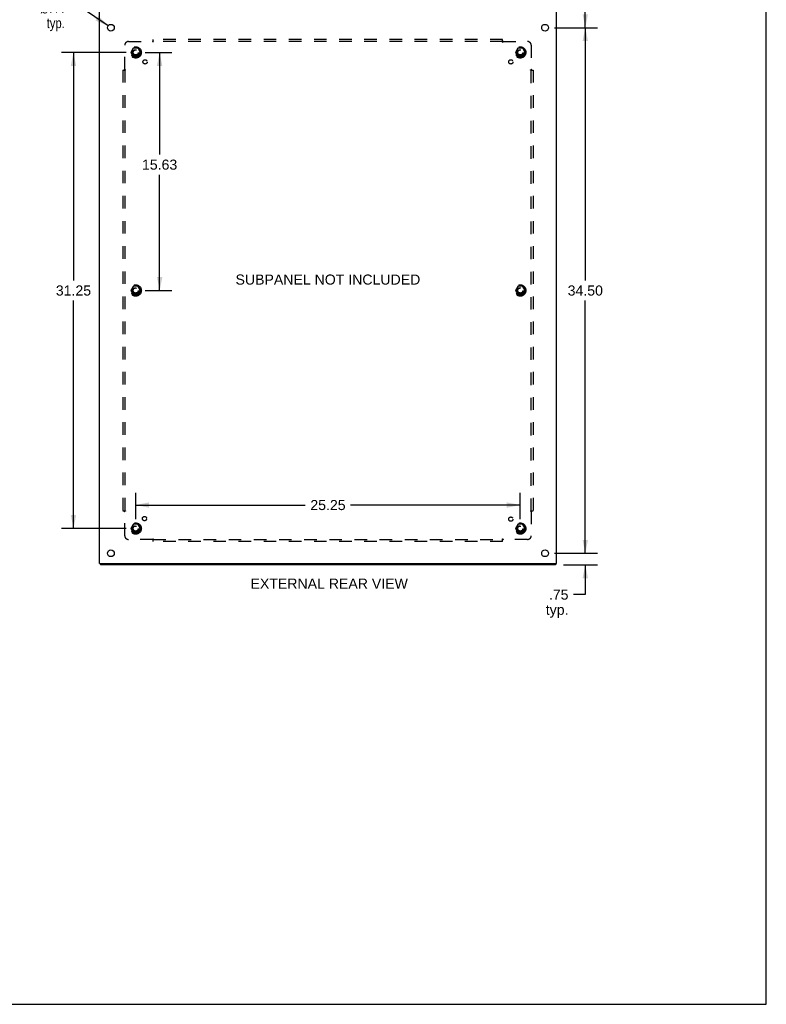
# Model space of a CAD drawing. Header units: inches. Extents: x 0 to 150, y 0 to 97.
# Tile 6 of 7: x 101 to 150, y 0 to 65. Entities that reach past the tile are written whole.
import ezdxf

# ---------------------------------------------------------------- set-up
doc = ezdxf.new("R2010")
doc.units = ezdxf.units.IN
doc.header["$LTSCALE"] = 8.257143
doc.header["$MEASUREMENT"] = 0
doc.linetypes.add('HIDDEN', pattern=[0.2, 0.1, -0.1])
doc.layers.get('0').update_dxf_attribs({"linetype": 'CONTINUOUS'})
for name, color, linetype in [('02___PRT_ALL_AXES', 7, 'CONTINUOUS'), ('BENT-SUB-6STUDS-TALLER', 7, 'CONTINUOUS'), ('DEFAULT_2', 8, 'HIDDEN'), ('DIMENSIONS', 7, 'CONTINUOUS')]:
    doc.layers.add(name, color=color, linetype=linetype)
doc.styles.get("Standard").update_dxf_attribs({"font": 'arial.ttf'})
doc.styles.add('TEXTSTYLE_1', font='gdt', dxfattribs={"width": 0.8})
doc.dimstyles.new('DIMSTYLE_1', dxfattribs={"dimtxt": 0.662338, "dimasz": 0.883117, "dimexe": 0.09, "dimexo": 0.07, "dimgap": 0.0375, "dimtad": 0, "dimtih": 1, "dimtoh": 1, "dimzin": 4, "dimdsep": 46, "dimtxsty": 'Standard', "dimblk": '_FILLED', "dimblk1": '_FILLED', "dimblk2": '_FILLED', "dimcen": 0.09, "dimazin": 1, "dimtfac": 1, "dimtofl": 0, "dimtmove": 0, "dimatfit": 3, "dimldrblk": '_FILLED', "dimfxl": 0, "dimtolj": 1, "dimtzin": 4, "dimarcsym": 0})
doc.dimstyles.new('DIMSTYLE_3', dxfattribs={"dimtxt": 0.662338, "dimasz": 0.883117, "dimexe": 0.09, "dimexo": 0.07, "dimgap": 0.09, "dimtad": 0, "dimtih": 1, "dimtoh": 1, "dimzin": 4, "dimdsep": 46, "dimtxsty": 'Standard', "dimblk": '_FILLED', "dimblk1": '_FILLED', "dimblk2": '_FILLED', "dimcen": 0.09, "dimazin": 1, "dimtfac": 1, "dimtofl": 0, "dimtmove": 0, "dimatfit": 1, "dimldrblk": '_FILLED', "dimfxl": 0, "dimtolj": 1, "dimtzin": 4, "dimarcsym": 0})

# ---------------------------------------------------------------- blocks, each defined once
blk = doc.blocks.new('_FILLED')
at = {"color": 0, "linetype": 'ByBlock'}
blk.add_solid([(0, 0), (-1, 0.2), (-1, -0.2)], dxfattribs=at)
blk = doc.blocks.new('*D5')
at = {"layer": 'DIMENSIONS', "color": 2, "linetype": 'Continuous'}
for p, q in [((105.176, 65.396), (104.403, 65.396)), ((106.918, 64.223), (105.176, 65.396))]:
    blk.add_line(p, q, dxfattribs=at)
at = {"layer": 'DIMENSIONS', "color": 2, "linetype": 'Continuous', "xscale": 0.8831168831, "yscale": 0.8831168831, "zscale": 0.8831168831, "rotation": 326.0440561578}
blk.add_blockref('_FILLED', (106.918, 64.223), dxfattribs=at)
at = {"layer": 'DIMENSIONS', "color": 2, "linetype": 'Continuous', "insert": (104.072, 65.727), "char_height": 0.66234, "width": 2.1684, "attachment_point": 3, "line_spacing_factor": 0.9, "style": 'TEXTSTYLE_1'}
blk.add_mtext('{\\fgdt;n}\\fArial;.44\\Ptyp.', dxfattribs=at)
blk = doc.blocks.new('*D7')
at = {"layer": 'BENT-SUB-6STUDS-TALLER', "color": 2, "linetype": 'Continuous'}
for p, q in [((108.106, 62.476), (103.844, 62.476)), ((104.639, 62.476), (104.639, 47.514)), ((104.639, 31.226), (104.639, 46.189)), ((108.106, 31.226), (103.844, 31.226))]:
    blk.add_line(p, q, dxfattribs=at)
at = {"layer": 'BENT-SUB-6STUDS-TALLER', "color": 2, "linetype": 'Continuous', "xscale": 0.8831168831, "yscale": 0.8831168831, "zscale": 0.8831168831}
for p, rotation in [((104.639, 62.476), 90), ((104.639, 31.226), 270)]:
    blk.add_blockref('_FILLED', p, dxfattribs=dict(at, rotation=rotation))
at = {"layer": 'BENT-SUB-6STUDS-TALLER', "color": 2, "linetype": 'Continuous', "insert": (104.639, 47.182), "char_height": 0.6623, "width": 2.31449, "attachment_point": 2, "line_spacing_factor": 0.9}
blk.add_mtext('31.25', dxfattribs=at)
blk = doc.blocks.new('*D8')
at = {"layer": 'BENT-SUB-6STUDS-TALLER', "color": 2, "linetype": 'Continuous'}
for p, q in [((109.342, 62.476), (111.092, 62.476)), ((110.297, 62.476), (110.297, 55.774)), ((110.297, 46.851), (110.297, 54.45)), ((109.342, 46.851), (111.092, 46.851))]:
    blk.add_line(p, q, dxfattribs=at)
at = {"layer": 'BENT-SUB-6STUDS-TALLER', "color": 2, "linetype": 'Continuous', "xscale": 0.8831168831, "yscale": 0.8831168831, "zscale": 0.8831168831}
for p, rotation in [((110.297, 62.476), 90), ((110.297, 46.851), 270)]:
    blk.add_blockref('_FILLED', p, dxfattribs=dict(at, rotation=rotation))
at = {"layer": 'BENT-SUB-6STUDS-TALLER', "color": 2, "linetype": 'Continuous', "insert": (110.297, 55.443), "char_height": 0.6623, "width": 2.31449, "attachment_point": 2, "line_spacing_factor": 0.9}
blk.add_mtext('15.63', dxfattribs=at)
blk = doc.blocks.new('*D9')
at = {"layer": 'BENT-SUB-6STUDS-TALLER', "color": 2, "linetype": 'Continuous'}
for p, q in [((108.724, 31.844), (108.724, 33.565)), ((133.974, 31.844), (133.974, 33.565)), ((108.724, 32.77), (119.861, 32.77)), ((133.974, 32.77), (122.838, 32.77))]:
    blk.add_line(p, q, dxfattribs=at)
at = {"layer": 'BENT-SUB-6STUDS-TALLER', "color": 2, "linetype": 'Continuous', "xscale": 0.8831168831, "yscale": 0.8831168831, "zscale": 0.8831168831, "rotation": 180}
blk.add_blockref('_FILLED', (108.724, 32.77), dxfattribs=at)
at = {"layer": 'BENT-SUB-6STUDS-TALLER', "color": 2, "linetype": 'Continuous', "xscale": 0.8831168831, "yscale": 0.8831168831, "zscale": 0.8831168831}
blk.add_blockref('_FILLED', (133.974, 32.77), dxfattribs=at)
at = {"layer": 'BENT-SUB-6STUDS-TALLER', "color": 2, "linetype": 'Continuous', "insert": (121.349, 33.101), "char_height": 0.6623, "width": 2.31449, "attachment_point": 2, "line_spacing_factor": 0.9}
blk.add_mtext('25.25', dxfattribs=at)
blk = doc.blocks.new('*D10')
at = {"layer": 'DIMENSIONS', "color": 2, "linetype": 'Continuous'}
for p, q in [((138.244, 29.601), (138.244, 31.368)), ((136.217, 29.601), (139.039, 29.601)), ((136.824, 28.851), (139.039, 28.851)), ((138.244, 28.851), (138.244, 26.89)), ((138.244, 26.89), (137.472, 26.89))]:
    blk.add_line(p, q, dxfattribs=at)
at = {"layer": 'DIMENSIONS', "color": 2, "linetype": 'Continuous', "xscale": 0.8831168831, "yscale": 0.8831168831, "zscale": 0.8831168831}
for p, rotation in [((138.244, 29.601), 270), ((138.244, 28.851), 90)]:
    blk.add_blockref('_FILLED', p, dxfattribs=dict(at, rotation=rotation))
at = {"layer": 'DIMENSIONS', "color": 2, "linetype": 'Continuous', "insert": (137.14, 27.222), "char_height": 0.6623, "width": 1.48964, "attachment_point": 3, "line_spacing_factor": 0.9}
blk.add_mtext('.75\\Ptyp.', dxfattribs=at)
blk = doc.blocks.new('*D15')
at = {"layer": 'DIMENSIONS', "color": 2, "linetype": 'Continuous'}
for p, q in [((136.844, 69.101), (139.039, 69.101)), ((138.244, 69.101), (138.244, 67.808)), ((138.244, 64.101), (138.244, 65.49)), ((136.217, 64.101), (139.039, 64.101))]:
    blk.add_line(p, q, dxfattribs=at)
at = {"layer": 'DIMENSIONS', "color": 2, "linetype": 'Continuous', "xscale": 0.8831168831, "yscale": 0.8831168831, "zscale": 0.8831168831}
for p, rotation in [((138.244, 69.101), 90), ((138.244, 64.101), 270)]:
    blk.add_blockref('_FILLED', p, dxfattribs=dict(at, rotation=rotation))
at = {"layer": 'DIMENSIONS', "color": 2, "linetype": 'Continuous', "insert": (138.244, 67.477), "char_height": 0.6623, "width": 2.10274, "attachment_point": 2, "line_spacing_factor": 0.9}
blk.add_mtext('5.00\\PREF.', dxfattribs=at)
blk = doc.blocks.new('*D16')
at = {"layer": 'DIMENSIONS', "color": 2, "linetype": 'Continuous'}
for p, q in [((136.217, 64.101), (139.039, 64.101)), ((138.244, 64.101), (138.244, 47.514)), ((138.244, 29.601), (138.244, 46.189)), ((136.217, 29.601), (139.039, 29.601))]:
    blk.add_line(p, q, dxfattribs=at)
at = {"layer": 'DIMENSIONS', "color": 2, "linetype": 'Continuous', "xscale": 0.8831168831, "yscale": 0.8831168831, "zscale": 0.8831168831}
for p, rotation in [((138.244, 64.101), 90), ((138.244, 29.601), 270)]:
    blk.add_blockref('_FILLED', p, dxfattribs=dict(at, rotation=rotation))
at = {"layer": 'DIMENSIONS', "color": 2, "linetype": 'Continuous', "insert": (138.244, 47.182), "char_height": 0.6623, "width": 2.31449, "attachment_point": 2, "line_spacing_factor": 0.9}
blk.add_mtext('34.50', dxfattribs=at)

msp = doc.modelspace()

# ---------------------------------------------------------------- linework, layer by layer
at = {"color": 7, "linetype": 'Continuous'}
for p, q in [((150.13, 0), (150.13, 97.143)), ((106.412, 28.926), (106.412, 28.851)), ((136.286, 28.926), (136.286, 28.851)), ((0, 0), (150.13, 0))]:
    msp.add_line(p, q, dxfattribs=at)
at = {"color": 3, "linetype": 'Continuous'}
for p, q in [((106.349, 28.926), (106.349, 69.002)), ((136.349, 28.926), (136.349, 69.002)), ((106.349, 28.926), (136.349, 28.926)), ((136.286, 28.851), (106.412, 28.851))]:
    msp.add_line(p, q, dxfattribs=at)
at = {"layer": '02___PRT_ALL_AXES', "color": 3, "linetype": 'Continuous'}
for centre in [(107.099, 64.101), (135.599, 64.101), (107.099, 29.601), (135.599, 29.601)]:
    msp.add_circle(centre, 0.219, dxfattribs=at)
at = {"layer": '02___PRT_ALL_AXES', "color": 8, "linetype": 'HIDDEN'}
for centre, radius in [((108.724, 62.476), 0.372), ((108.724, 62.476), 0.356), ((108.724, 62.476), 0.25), ((133.974, 62.476), 0.372), ((133.974, 62.476), 0.356), ((133.974, 62.476), 0.25), ((108.724, 62.476), 0.183), ((133.974, 62.476), 0.183), ((109.343, 61.858), 0.141), ((133.356, 61.858), 0.141), ((108.724, 46.851), 0.372), ((108.724, 46.851), 0.356), ((133.974, 46.851), 0.372), ((133.974, 46.851), 0.356), ((108.724, 46.851), 0.25), ((108.724, 46.851), 0.183), ((133.974, 46.851), 0.25), ((133.974, 46.851), 0.183), ((109.304, 31.881), 0.141), ((133.356, 31.845), 0.141), ((108.724, 31.226), 0.372), ((108.724, 31.226), 0.356), ((108.724, 31.226), 0.25), ((108.724, 31.226), 0.183), ((133.974, 31.226), 0.372), ((133.974, 31.226), 0.356), ((133.974, 31.226), 0.25), ((133.974, 31.226), 0.183)]:
    msp.add_circle(centre, radius, dxfattribs=at)
at = {"layer": 'DEFAULT_2', "color": 8, "linetype": 'HIDDEN'}
for p, q in [((108.005, 61.355), (108.005, 62.945)), ((108.255, 63.195), (109.845, 63.195)), ((108.561, 62.749), (108.407, 62.481)), ((108.879, 62.754), (108.57, 62.754)), ((109.042, 62.481), (108.887, 62.749)), ((109.859, 63.209), (109.856, 63.206)), ((109.863, 63.214), (109.859, 63.209)), ((109.88, 63.154), (109.88, 63.32)), ((132.818, 63.32), (109.88, 63.32)), ((132.818, 63.195), (109.88, 63.195)), ((132.818, 63.154), (132.818, 63.32)), ((132.853, 63.195), (134.443, 63.195)), ((133.811, 62.749), (133.657, 62.481)), ((134.129, 62.754), (133.82, 62.754)), ((134.292, 62.481), (134.137, 62.749)), ((134.693, 62.945), (134.693, 61.355)), ((108.407, 62.471), (108.561, 62.204)), ((108.879, 62.199), (108.57, 62.199)), ((108.887, 62.204), (109.042, 62.471)), ((133.657, 62.471), (133.811, 62.204)), ((134.129, 62.199), (133.82, 62.199)), ((134.137, 62.204), (134.292, 62.471)), ((107.88, 61.32), (107.88, 32.383)), ((107.88, 61.32), (108.046, 61.32)), ((108.005, 61.32), (108.005, 32.383)), ((134.652, 61.32), (134.818, 61.32)), ((134.693, 32.383), (134.693, 61.32)), ((134.707, 61.341), (134.704, 61.345)), ((134.712, 61.337), (134.707, 61.341)), ((134.818, 61.32), (134.818, 32.383)), ((108.561, 47.124), (108.407, 46.856)), ((108.407, 46.846), (108.561, 46.579)), ((108.879, 47.129), (108.57, 47.129)), ((108.879, 46.574), (108.57, 46.574)), ((109.042, 46.856), (108.887, 47.124)), ((108.887, 46.579), (109.042, 46.846)), ((133.811, 47.124), (133.657, 46.856)), ((133.657, 46.846), (133.811, 46.579)), ((134.129, 47.129), (133.82, 47.129)), ((134.129, 46.574), (133.82, 46.574)), ((134.292, 46.856), (134.137, 47.124)), ((134.137, 46.579), (134.292, 46.846)), ((107.88, 32.383), (108.046, 32.383)), ((107.987, 32.366), (107.991, 32.361)), ((107.991, 32.361), (107.994, 32.358)), ((108.005, 30.758), (108.005, 32.347)), ((134.652, 32.383), (134.818, 32.383)), ((134.693, 32.347), (134.693, 30.758)), ((108.561, 31.499), (108.407, 31.231)), ((108.407, 31.221), (108.561, 30.954)), ((108.879, 31.504), (108.57, 31.504)), ((109.042, 31.231), (108.887, 31.499)), ((108.887, 30.954), (109.042, 31.221)), ((133.811, 31.499), (133.657, 31.231)), ((133.657, 31.221), (133.811, 30.954)), ((134.129, 31.504), (133.82, 31.504)), ((134.292, 31.231), (134.137, 31.499)), ((134.137, 30.954), (134.292, 31.221)), ((109.845, 30.508), (108.255, 30.508)), ((108.879, 30.949), (108.57, 30.949)), ((109.88, 30.383), (109.88, 30.548)), ((109.88, 30.508), (132.818, 30.508)), ((132.818, 30.383), (109.88, 30.383)), ((132.818, 30.383), (132.818, 30.548)), ((132.835, 30.489), (132.839, 30.493)), ((132.839, 30.493), (132.843, 30.497)), ((134.443, 30.508), (132.853, 30.508)), ((134.129, 30.949), (133.82, 30.949))]:
    msp.add_line(p, q, dxfattribs=at)
for points in [[(109.856, 63.206), (109.854, 63.204), (109.852, 63.203), (109.851, 63.201), (109.849, 63.199), (109.848, 63.198), (109.846, 63.196), (109.845, 63.195)], [(109.855, 63.181), (109.854, 63.183), (109.853, 63.185), (109.851, 63.187), (109.85, 63.189), (109.849, 63.191), (109.847, 63.192), (109.846, 63.194), (109.845, 63.195)], [(109.88, 63.154), (109.879, 63.155), (109.878, 63.155), (109.876, 63.156), (109.875, 63.157), (109.873, 63.158), (109.872, 63.158), (109.871, 63.159), (109.87, 63.161), (109.868, 63.162), (109.867, 63.163), (109.866, 63.165), (109.864, 63.166), (109.863, 63.168), (109.862, 63.169), (109.861, 63.171), (109.86, 63.173), (109.859, 63.175), (109.857, 63.177), (109.855, 63.181)], [(109.88, 63.234), (109.879, 63.232), (109.878, 63.23), (109.876, 63.228), (109.875, 63.226), (109.873, 63.224), (109.872, 63.223), (109.871, 63.221), (109.869, 63.22), (109.868, 63.218), (109.866, 63.217), (109.865, 63.215), (109.863, 63.214)], [(132.818, 63.234), (132.819, 63.232), (132.821, 63.23), (132.822, 63.228), (132.824, 63.226), (132.825, 63.224), (132.827, 63.223), (132.828, 63.221), (132.829, 63.22), (132.831, 63.218), (132.832, 63.217), (132.834, 63.215), (132.835, 63.214)], [(132.818, 63.154), (132.819, 63.155), (132.821, 63.155), (132.822, 63.156), (132.824, 63.157), (132.825, 63.158), (132.826, 63.158), (132.828, 63.159), (132.829, 63.161), (132.83, 63.162), (132.832, 63.163), (132.833, 63.165), (132.834, 63.166), (132.835, 63.168), (132.836, 63.169), (132.838, 63.171), (132.839, 63.173), (132.84, 63.175), (132.841, 63.177)], [(132.835, 63.214), (132.841, 63.208), (132.843, 63.206), (132.845, 63.204), (132.846, 63.203), (132.848, 63.201), (132.849, 63.199), (132.851, 63.198), (132.852, 63.196), (132.853, 63.195)], [(132.841, 63.177), (132.843, 63.181), (132.845, 63.183), (132.846, 63.185), (132.847, 63.187), (132.849, 63.189), (132.85, 63.191), (132.851, 63.192), (132.852, 63.194), (132.853, 63.195)], [(107.967, 61.32), (107.969, 61.321), (107.971, 61.323), (107.973, 61.324), (107.974, 61.326), (107.976, 61.327), (107.978, 61.329), (107.979, 61.33), (107.981, 61.331), (107.982, 61.333), (107.984, 61.334), (107.985, 61.336), (107.987, 61.337), (107.993, 61.343)], [(107.993, 61.343), (107.994, 61.345), (107.996, 61.347), (107.998, 61.348), (108, 61.35), (108.001, 61.351), (108.003, 61.353), (108.004, 61.354), (108.005, 61.355)], [(108.024, 61.343), (108.02, 61.345), (108.018, 61.347), (108.016, 61.348), (108.014, 61.349), (108.012, 61.351), (108.01, 61.352), (108.008, 61.353), (108.007, 61.354), (108.005, 61.355)], [(108.046, 61.32), (108.046, 61.322), (108.045, 61.323), (108.045, 61.324), (108.044, 61.326), (108.043, 61.327), (108.042, 61.328), (108.041, 61.33), (108.04, 61.331), (108.039, 61.332), (108.037, 61.334), (108.036, 61.335), (108.034, 61.336), (108.033, 61.337), (108.031, 61.338), (108.029, 61.34), (108.028, 61.341), (108.026, 61.342), (108.024, 61.343)], [(134.652, 61.32), (134.653, 61.322), (134.653, 61.323), (134.654, 61.324), (134.655, 61.326), (134.656, 61.327), (134.656, 61.328), (134.657, 61.33), (134.659, 61.331), (134.66, 61.332), (134.661, 61.334), (134.663, 61.335), (134.664, 61.336), (134.666, 61.337), (134.667, 61.338), (134.669, 61.34), (134.671, 61.341), (134.673, 61.342), (134.675, 61.343), (134.679, 61.345)], [(134.679, 61.345), (134.681, 61.347), (134.683, 61.348), (134.685, 61.349), (134.687, 61.351), (134.688, 61.352), (134.69, 61.353), (134.692, 61.354), (134.693, 61.355)], [(134.704, 61.345), (134.702, 61.347), (134.701, 61.348), (134.699, 61.35), (134.697, 61.351), (134.696, 61.353), (134.694, 61.354), (134.693, 61.355)], [(134.732, 61.32), (134.73, 61.321), (134.728, 61.323), (134.726, 61.324), (134.724, 61.326), (134.722, 61.327), (134.721, 61.329), (134.719, 61.33), (134.717, 61.331), (134.716, 61.333), (134.715, 61.334), (134.713, 61.336), (134.712, 61.337)], [(107.967, 32.383), (107.969, 32.381), (107.971, 32.38), (107.973, 32.378), (107.974, 32.377), (107.976, 32.375), (107.978, 32.374), (107.979, 32.373), (107.981, 32.371), (107.982, 32.37), (107.984, 32.368), (107.985, 32.367), (107.987, 32.366)], [(107.994, 32.358), (107.996, 32.356), (107.998, 32.354), (108, 32.353), (108.001, 32.351), (108.003, 32.35), (108.004, 32.348), (108.005, 32.347)], [(108.02, 32.357), (108.018, 32.356), (108.016, 32.355), (108.014, 32.353), (108.012, 32.352), (108.01, 32.351), (108.008, 32.35), (108.007, 32.348), (108.005, 32.347)], [(108.046, 32.383), (108.046, 32.381), (108.045, 32.38), (108.045, 32.378), (108.044, 32.377), (108.043, 32.375), (108.042, 32.374), (108.041, 32.373), (108.04, 32.372), (108.039, 32.37), (108.037, 32.369), (108.036, 32.368), (108.034, 32.367), (108.033, 32.365), (108.031, 32.364), (108.029, 32.363), (108.028, 32.362), (108.026, 32.361), (108.024, 32.359), (108.02, 32.357)], [(134.652, 32.383), (134.653, 32.381), (134.653, 32.38), (134.654, 32.378), (134.655, 32.377), (134.656, 32.375), (134.656, 32.374), (134.657, 32.373), (134.659, 32.372), (134.66, 32.37), (134.661, 32.369), (134.663, 32.368), (134.664, 32.367), (134.666, 32.365), (134.667, 32.364), (134.669, 32.363), (134.671, 32.362), (134.673, 32.361), (134.675, 32.359)], [(134.675, 32.359), (134.679, 32.357), (134.681, 32.356), (134.683, 32.355), (134.685, 32.353), (134.687, 32.352), (134.688, 32.351), (134.69, 32.35), (134.692, 32.348), (134.693, 32.347)], [(134.712, 32.366), (134.706, 32.359), (134.704, 32.358), (134.702, 32.356), (134.701, 32.354), (134.699, 32.353), (134.697, 32.351), (134.696, 32.35), (134.694, 32.348), (134.693, 32.347)], [(134.732, 32.383), (134.73, 32.381), (134.728, 32.38), (134.726, 32.378), (134.724, 32.377), (134.722, 32.375), (134.721, 32.374), (134.719, 32.373), (134.717, 32.371), (134.716, 32.37), (134.715, 32.368), (134.713, 32.367), (134.712, 32.366)], [(109.857, 30.526), (109.855, 30.522), (109.854, 30.52), (109.853, 30.518), (109.851, 30.516), (109.85, 30.514), (109.849, 30.512), (109.847, 30.51), (109.846, 30.509), (109.845, 30.508)], [(109.863, 30.489), (109.857, 30.495), (109.856, 30.497), (109.854, 30.498), (109.852, 30.5), (109.851, 30.502), (109.849, 30.503), (109.848, 30.505), (109.846, 30.506), (109.845, 30.508)], [(109.88, 30.548), (109.879, 30.548), (109.878, 30.547), (109.876, 30.547), (109.875, 30.546), (109.873, 30.545), (109.872, 30.544), (109.871, 30.543), (109.87, 30.542), (109.868, 30.541), (109.867, 30.539), (109.866, 30.538), (109.864, 30.536), (109.863, 30.535), (109.862, 30.533), (109.861, 30.531), (109.86, 30.53), (109.859, 30.528), (109.857, 30.526)], [(109.88, 30.469), (109.879, 30.471), (109.878, 30.473), (109.876, 30.475), (109.875, 30.476), (109.873, 30.478), (109.872, 30.48), (109.871, 30.481), (109.869, 30.483), (109.868, 30.485), (109.866, 30.486), (109.865, 30.487), (109.863, 30.489)], [(132.818, 30.548), (132.819, 30.548), (132.821, 30.547), (132.822, 30.547), (132.824, 30.546), (132.825, 30.545), (132.826, 30.544), (132.828, 30.543), (132.829, 30.542), (132.83, 30.541), (132.832, 30.539), (132.833, 30.538), (132.834, 30.536), (132.835, 30.535), (132.836, 30.533), (132.838, 30.531), (132.839, 30.53), (132.84, 30.528), (132.841, 30.526), (132.843, 30.522)], [(132.818, 30.469), (132.819, 30.471), (132.821, 30.473), (132.822, 30.475), (132.824, 30.476), (132.825, 30.478), (132.827, 30.48), (132.828, 30.481), (132.829, 30.483), (132.831, 30.485), (132.832, 30.486), (132.834, 30.487), (132.835, 30.489)], [(132.843, 30.522), (132.845, 30.52), (132.846, 30.518), (132.847, 30.516), (132.849, 30.514), (132.85, 30.512), (132.851, 30.51), (132.852, 30.509), (132.853, 30.508)], [(132.843, 30.497), (132.845, 30.498), (132.846, 30.5), (132.848, 30.502), (132.849, 30.503), (132.851, 30.505), (132.852, 30.506), (132.853, 30.508)]]:
    msp.add_lwpolyline(points, dxfattribs=at)
for centre, radius in [((108.724, 62.476), 0.318), ((133.974, 62.476), 0.318), ((108.724, 62.476), 0.204), ((108.724, 62.476), 0.183), ((108.724, 62.476), 0.183), ((108.724, 62.476), 0.166), ((133.974, 62.476), 0.204), ((133.974, 62.476), 0.183), ((133.974, 62.476), 0.183), ((133.974, 62.476), 0.166), ((108.724, 46.851), 0.318), ((108.724, 46.851), 0.204), ((108.724, 46.851), 0.183), ((108.724, 46.851), 0.183), ((108.724, 46.851), 0.166), ((133.974, 46.851), 0.318), ((133.974, 46.851), 0.204), ((133.974, 46.851), 0.183), ((133.974, 46.851), 0.183), ((133.974, 46.851), 0.166), ((108.724, 31.226), 0.318), ((108.724, 31.226), 0.204), ((108.724, 31.226), 0.183), ((108.724, 31.226), 0.183), ((108.724, 31.226), 0.166), ((133.974, 31.226), 0.318), ((133.974, 31.226), 0.204), ((133.974, 31.226), 0.183), ((133.974, 31.226), 0.183), ((133.974, 31.226), 0.166)]:
    msp.add_circle(centre, radius, dxfattribs=at)
for centre, radius, start, end in [((108.255, 62.945), 0.25, 90, 180), ((108.57, 62.744), 0.01, 90.01235, 149.98915), ((108.879, 62.744), 0.01, 30.01204, 89.98872), ((133.82, 62.744), 0.01, 90.01235, 149.98915), ((134.129, 62.744), 0.01, 30.01204, 89.98872), ((134.443, 62.945), 0.25, 0, 90), ((108.415, 62.476), 0.01, 150.01268, 209.98829), ((108.57, 62.209), 0.01, 210.01204, 269.98872), ((108.879, 62.209), 0.01, 270.01235, 329.98915), ((109.033, 62.476), 0.01, 330.01268, 29.98829), ((133.665, 62.476), 0.01, 150.01268, 209.98829), ((133.82, 62.209), 0.01, 210.01204, 269.98872), ((134.129, 62.209), 0.01, 270.01235, 329.98915), ((134.283, 62.476), 0.01, 330.01268, 29.98829), ((108.415, 46.851), 0.01, 150.01268, 209.98829), ((108.57, 47.119), 0.01, 90.01235, 149.98915), ((108.57, 46.584), 0.01, 210.01204, 269.98872), ((108.879, 47.119), 0.01, 30.01204, 89.98872), ((108.879, 46.584), 0.01, 270.01235, 329.98915), ((109.033, 46.851), 0.01, 330.01268, 29.98829), ((133.665, 46.851), 0.01, 150.01268, 209.98829), ((133.82, 47.119), 0.01, 90.01235, 149.98915), ((133.82, 46.584), 0.01, 210.01204, 269.98872), ((134.129, 47.119), 0.01, 30.01204, 89.98872), ((134.129, 46.584), 0.01, 270.01235, 329.98915), ((134.283, 46.851), 0.01, 330.01268, 29.98829), ((108.415, 31.226), 0.01, 150.01268, 209.98829), ((108.57, 31.494), 0.01, 90.01235, 149.98915), ((108.879, 31.494), 0.01, 30.01204, 89.98872), ((109.033, 31.226), 0.01, 330.01268, 29.98829), ((133.665, 31.226), 0.01, 150.01268, 209.98829), ((133.82, 31.494), 0.01, 90.01235, 149.98915), ((134.129, 31.494), 0.01, 30.01204, 89.98872), ((134.283, 31.226), 0.01, 330.01268, 29.98829), ((108.255, 30.758), 0.25, 180, 270), ((108.57, 30.959), 0.01, 210.01204, 269.98872), ((108.879, 30.959), 0.01, 270.01235, 329.98915), ((133.82, 30.959), 0.01, 210.01204, 269.98872), ((134.129, 30.959), 0.01, 270.01235, 329.98915), ((134.443, 30.758), 0.25, 270, 360)]:
    msp.add_arc(centre, radius, start, end, dxfattribs=at)

# ---------------------------------------------------------------- texts
at = {"layer": 'DIMENSIONS', "color": 2, "linetype": 'Continuous', "char_height": 0.66234, "attachment_point": 2, "line_spacing_factor": 0.9}
for s, insert, width in [('SUBPANEL NOT INCLUDED', (121.345, 47.9), 12.11167), ('EXTERNAL REAR VIEW', (121.429, 27.942), 10.31178)]:
    msp.add_mtext(s, dxfattribs=dict(at, insert=insert, width=width))

# ---------------------------------------------------------------- dimensions: what is measured, and where the dimension line sits
at = {"layer": 'BENT-SUB-6STUDS-TALLER', "color": 2, "linetype": 'Continuous'}
for base, p1, p2, angle, picture, middle in [((104.639, 31.226), (108.176, 62.476), (108.176, 31.226), 270, '*D7', (104.64, 46.848)), ((110.297436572, 62.476273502), (109.272424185, 46.851273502), (109.272424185, 62.476273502), 90, '*D8', (110.325574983, 55.108373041))]:
    dim = msp.add_linear_dim(base=base, p1=p1, p2=p2, angle=angle, dimstyle='DIMSTYLE_1', dxfattribs=at)
    dim.commit()
    dim.dimension.update_dxf_attribs({"geometry": picture, "text_midpoint": middle, "dimtype": 160})
dim = msp.add_linear_dim(base=(133.974, 32.77), p1=(108.724, 31.774), p2=(133.974, 31.774), dimstyle='DIMSTYLE_1', dxfattribs=at)
dim.commit()
dim.dimension.update_dxf_attribs({"geometry": '*D9', "text_midpoint": (121.343, 32.766), "dimtype": 160})
at = {"layer": 'DIMENSIONS', "color": 2, "linetype": 'Continuous'}
for base, p1, p2, angle, text, picture, middle in [((138.244, 64.101), (136.774, 69.101), (136.147, 64.101), 270, '<>\\PREF.', '*D15', (138.244, 66.649)), ((138.244, 29.601), (136.754, 28.851), (136.147, 29.601), 90, '<>\\Ptyp.', '*D10', (136.396, 26.394))]:
    dim = msp.add_linear_dim(base=base, p1=p1, p2=p2, angle=angle, text=text, dimstyle='DIMSTYLE_1', dxfattribs=at)
    dim.commit()
    dim.dimension.update_dxf_attribs({"geometry": picture, "text_midpoint": middle, "dimtype": 160})
dim = msp.add_diameter_dim_2p(p1=(106.918, 64.223), p2=(107.281, 63.979), text='%%c<>\\Ptyp.', dimstyle='DIMSTYLE_3', override={"dimpost": '<>'}, dxfattribs=at)
dim.commit()
dim.dimension.update_dxf_attribs({"geometry": '*D5', "text_midpoint": (102.988, 64.9), "dimtype": 163})
dim = msp.add_linear_dim(base=(138.244, 29.601), p1=(136.147, 64.101), p2=(136.147, 29.601), angle=270, dimstyle='DIMSTYLE_1', dxfattribs=at)
dim.commit()
dim.dimension.update_dxf_attribs({"geometry": '*D16', "text_midpoint": (138.243, 46.848), "dimtype": 160})

doc.saveas('drawing.dxf')
